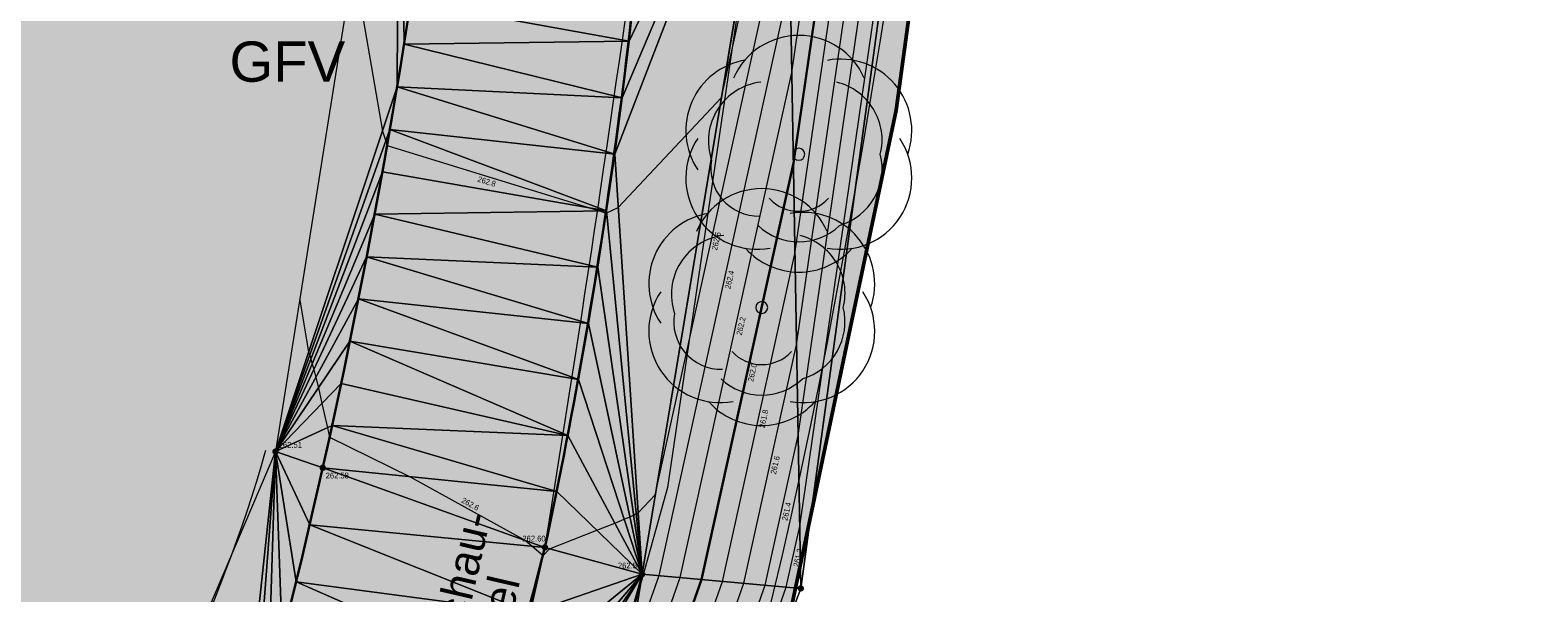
# Model space of a CAD drawing. Header units: millimetres. Extents: x 3402416 to 3403134, y 5267375 to 5268119.
# Tile 249 of 256: x 3402976 to 3403023, y 5267722 to 5267740. Entities that reach past the tile are written whole.
import ezdxf

# ---------------------------------------------------------------- set-up
doc = ezdxf.new("R2010")
doc.units = ezdxf.units.MM
doc.header["$MEASUREMENT"] = 0
doc.linetypes.add('100.5', pattern=[5.5, 3.9, -1.6])
for name, color, linetype, lineweight in [('_Detailtiefe M500', 8, 'Continuous', 25), ('_WBG Ideenteil + Pachtvertrag', 8, 'Continuous', 25), ('IVK_Baeume', 7, 'Continuous', 0), ('IVK_Boeschung', 7, 'Continuous', 0), ('IVK_Fahrbahnrand', 7, 'Continuous', 0), ('IVK_Gebaeudebezeichnung', 7, 'Continuous', 0), ('IVK_Naturschutzgebiet', 7, 'Continuous', 0), ('IVK_NSH_Hoehe Anschrieb Freiborderhoehung', 3, 'Continuous', 0), ('IVK_NSH_Hoehe Punkt Freiborderhoehung', 7, 'Continuous', 0), ('IVK_NSH_Modell Hoehenlinien Beschriftung', 1, 'Continuous', 0), ('IVK_NSH_Modell Umring Freiborderhoehung', 1, 'Continuous', 0), ('IVK_NSH_Modell Vermaschung Freiborderhoehung', 2, 'Continuous', 0), ('IVK_NSH_Topographie Boeschungskante', 1, 'Continuous', 0), ('IVK_NSH_Topographie Fahrbahnrand', 7, 'Continuous', 0), ('IVK_Rahmen Stempel', 7, 'Continuous', 0)]:
    doc.layers.add(name, color=color, linetype=linetype, lineweight=lineweight)
for name, color, linetype, lineweight, true_color in [('_WBG Realisierungsteil', 7, 'Continuous', 50, 0x9494ff), ('ALKIS_Tatsaechliche Nutzung beschr', 7, 'Continuous', 0, 0x7f7f7f), ('IVK_NSH_Modell Hoehenlinien 1 Meter', 7, 'Continuous', 0, 0xe6956a), ('IVK_NSH_Modell Hoehenlinien 20 Zentimeter', 7, 'Continuous', 0, 0xe6956a)]:
    doc.layers.add(name, color=color, linetype=linetype, lineweight=lineweight, true_color=true_color)
doc.styles.add('Arial', font='arial.ttf')
doc.styles.add('IVK_Modell Beschriftung Hoehenlinien', font='arial.ttf')
doc.styles.add('Style-arial', font='arial.ttf')
doc.styles.add('Tatsaechliche Nutzung', font='arial.ttf')

# ---------------------------------------------------------------- blocks, each defined once
blk = doc.blocks.new('BAUM0')
at = {"color": 0, "linetype": 'ByBlock', "lineweight": -2}
for centre, radius, start, end in [((-1.619082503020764e-07, 0.001967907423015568), 0.002953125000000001, 23.53450000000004, 156.4215000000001), ((-0.00172320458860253, 0.0009842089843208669), 0.002953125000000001, 99.35550000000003, 213.5755000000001), ((0.001722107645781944, 0.0009828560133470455), 0.002953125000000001, 340.4815000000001, 100.5805), ((-0.001280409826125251, 0.0005410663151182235), 0.002460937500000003, 96.85150000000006, 198.5915000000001), ((0.0009836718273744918, 0.0005893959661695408), 0.002460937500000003, 346.0395, 76.17650000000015), ((-0.001723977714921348, -0.0009845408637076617), 0.002953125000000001, 146.3535000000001, 280.5785), ((0.00172133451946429, -0.000985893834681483), 0.002953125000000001, 259.3765000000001, 33.60150000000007), ((-9.350345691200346e-07, -8.424251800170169e-07), 0.0002460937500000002, 89.98250000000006, 179.9725000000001), ((-9.350345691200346e-07, -8.424251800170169e-07), 0.0002460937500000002, 359.9825000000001, 89.97250000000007), ((-0.00167460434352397, -0.0005908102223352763), 0.001968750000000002, 169.8805000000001, 271.4385000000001), ((-9.350345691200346e-07, -8.424251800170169e-07), 0.0002460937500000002, 179.9825, 269.9725), ((-9.350345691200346e-07, -8.424251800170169e-07), 0.0002460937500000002, 269.9825, 359.9725), ((0.0009832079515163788, -0.0005918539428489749), 0.002460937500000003, 286.3925000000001, 13.90850000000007), ((-1.205628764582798e-06, -0.000689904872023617), 0.001673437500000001, 222.6455000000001, 317.3095000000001), ((-1.391179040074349e-06, -0.001162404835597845), 0.002460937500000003, 226.8205000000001, 313.1345000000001), ((-1.692698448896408e-06, -0.001930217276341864), 0.002953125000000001, 221.6755000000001, 318.2795000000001)]:
    blk.add_arc(centre, radius, start, end, dxfattribs=at)

msp = doc.modelspace()

# ---------------------------------------------------------------- hatches: boundary and pattern name
at = {"layer": '_Detailtiefe M500', "linetype": 'Continuous', "lineweight": 13, "transparency": 33554483}
h = msp.add_hatch(color=140, dxfattribs=at)
h.dxf.hatch_style = 1
h.paths.add_polyline_path([(3402991.710000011, 5267846.959999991), (3402974.164736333, 5267921.172880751), (3402970.833647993, 5267929.905829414), (3402966.125105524, 5267938.095891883), (3402962.962486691, 5267942.42997026), (3402957.609186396, 5267949.641042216), (3402947.360000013, 5267962.650000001), (3402939.807761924, 5267958.280785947), (3402940.650000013, 5267953.63), (3402941.220000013, 5267941.910000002), (3402941.790000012, 5267930.190000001), (3402941.545000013, 5267919.145), (3402940.618403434, 5267897.121720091), (3402939.519568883, 5267886.350966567), (3402937.99388517, 5267875.64707654), (3402933.952435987, 5267857.287685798), (3402924.269771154, 5267830.290976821), (3402912.706076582, 5267807.601485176), (3402888.950021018, 5267776.442785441), (3402888.948658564, 5267776.443823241), (3402875.125951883, 5267762.81324892), (3402871.303601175, 5267759.549040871), (3402874.240000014, 5267754.230000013), (3402881.448998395, 5267745.796572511), (3402884.489868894, 5267742.976403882), (3402888.665899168, 5267735.368496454), (3402918.068673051, 5267682.898899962), (3402910.718583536, 5267678.806468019), (3402947.598988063, 5267612.992951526), (3402954.376386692, 5267622.159368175), (3402960.809480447, 5267631.963964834), (3402966.189463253, 5267641.215743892), (3402971.088693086, 5267650.737576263), (3402974.884999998, 5267659.6), (3402977.896151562, 5267666.629987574), (3402983.519182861, 5267677.451653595), (3402987.072116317, 5267688.518937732), (3402989.662394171, 5267695.872167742), (3402996.630000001, 5267712.759999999), (3402998.880000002, 5267719.659999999), (3403002.590000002, 5267737.299999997), (3403004.045000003, 5267747.989999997), (3403005.500000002, 5267758.679999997), (3403006.260000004, 5267780.779999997), (3403008.055000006, 5267823.754999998), (3402996.641037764, 5267827.147988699)])
at = {"layer": '_WBG Ideenteil + Pachtvertrag', "linetype": 'Continuous', "lineweight": 13, "transparency": 33554483}
h = msp.add_hatch(color=10, dxfattribs=at)
h.dxf.hatch_style = 1
h.paths.add_polyline_path([(3403020.16245001, 5267924.387769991), (3402974.164736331, 5267921.172880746), (3402970.833647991, 5267929.905829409), (3402966.125105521, 5267938.095891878), (3402962.962486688, 5267942.429970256), (3402957.609186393, 5267949.641042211), (3402947.360000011, 5267962.649999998), (3402939.807761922, 5267958.280785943), (3402940.650000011, 5267953.629999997), (3402941.220000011, 5267941.909999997), (3402941.790000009, 5267930.189999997), (3402941.545000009, 5267919.144999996), (3402940.618403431, 5267897.121720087), (3402939.51956888, 5267886.350966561), (3402937.993885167, 5267875.647076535), (3402933.952435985, 5267857.287685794), (3402924.269771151, 5267830.290976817), (3402912.70607658, 5267807.601485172), (3402888.950021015, 5267776.442785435), (3402888.948658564, 5267776.443823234), (3402875.125951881, 5267762.813248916), (3402817.856936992, 5267713.906700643), (3402814.792997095, 5267708.813060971), (3402749.530083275, 5267659.038497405), (3402740.540000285, 5267652.664999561), (3402743.030533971, 5267648.819175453), (3402726.539999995, 5267638.140000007), (3402711.869999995, 5267630.760000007), (3402634.269999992, 5267587.490000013), (3402621.469999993, 5267580.910000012), (3402607.519999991, 5267574.990000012), (3402612.549999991, 5267567.780000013), (3402597.743393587, 5267552.391029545), (3402630.485999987, 5267520.887500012), (3402683.348999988, 5267542.27000001), (3402692.954999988, 5267547.52500001), (3402703.979999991, 5267553.56000001), (3402743.097287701, 5267575.542575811), (3402746.601055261, 5267577.473139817), (3402753.342323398, 5267580.872757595), (3402757.657494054, 5267582.852254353), (3402762.378373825, 5267584.4516378), (3402767.186860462, 5267585.764340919), (3402772.29990408, 5267586.82701157), (3402777.468214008, 5267587.565390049), (3402782.590309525, 5267588.115923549), (3402787.738347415, 5267587.940988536), (3402794.98364584, 5267586.421840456), (3402794.339154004, 5267584.752635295), (3402798.108716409, 5267583.568148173), (3402799.256490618, 5267582.521750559), (3402802.297060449, 5267580.638326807), (3402804.958647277, 5267578.374340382), (3402807.449328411, 5267575.693806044), (3402813.836844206, 5267564.974516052), (3402824.334100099, 5267559.186056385), (3402831.545665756, 5267563.247558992), (3402850.736040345, 5267528.656213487), (3402857.046140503, 5267532.175631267), (3402875.097029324, 5267542.718187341), (3402879.431665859, 5267545.49590129), (3402884.47041499, 5267548.760394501), (3402887.619999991, 5267550.840000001), (3402890.11999999, 5267552.705000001), (3402892.61999999, 5267554.57), (3402896.49999999, 5267557.725), (3402900.37999999, 5267560.88), (3402903.42499999, 5267563.53), (3402911.319999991, 5267570.839999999), (3402925.41999999, 5267583.349999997), (3402926.029999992, 5267588.41), (3402935.719999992, 5267598.939999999), (3402939.889216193, 5267603.53054421), (3402947.511956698, 5267612.875241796), (3402954.37638669, 5267622.159368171), (3402960.809480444, 5267631.963964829), (3402966.189463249, 5267641.215743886), (3402971.088693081, 5267650.737576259), (3402974.884999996, 5267659.599999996), (3402977.896151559, 5267666.629987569), (3402983.519182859, 5267677.451653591), (3402987.072116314, 5267688.518937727), (3402989.662394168, 5267695.872167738), (3402996.629999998, 5267712.759999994), (3402998.879999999, 5267719.659999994), (3403002.589999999, 5267737.299999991), (3403004.045, 5267747.989999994), (3403005.500000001, 5267758.679999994), (3403006.260000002, 5267780.779999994), (3403008.055000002, 5267823.754999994), (3403009.280000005, 5267856.419999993), (3403009.069347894, 5267863.169206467), (3403007.636931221, 5267873.430262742)])
h.paths.add_polyline_path([(3402831.684338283, 5267692.713495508), (3402826.570000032, 5267697.970000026), (3402826.570000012, 5267697.970000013), (3402822.855003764, 5267702.231002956), (3402821.219958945, 5267700.910050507), (3402817.300075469, 5267705.730194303), (3402868.070000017, 5267748.980000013), (3402874.240000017, 5267754.230000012), (3402879.480000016, 5267748.100000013), (3402881.455003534, 5267745.791003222), (3402884.489868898, 5267742.976403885), (3402858.850000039, 5267715.330000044, -0.01115934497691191), (3402852.943002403, 5267709.527597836, -0.01177327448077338), (3402846.747222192, 5267703.982851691, -0.0127692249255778), (3402839.04620584, 5267697.938380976, -0.01175673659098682)], flags=16)
h.paths.add_polyline_path([(3402833.136433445, 5267693.592305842), (3402864.347414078, 5267722.274868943), (3402861.408584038, 5267725.472761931), (3402830.197603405, 5267696.79019883)], flags=24)
at = {"layer": 'IVK_NSH_Hoehe Punkt Freiborderhoehung', "linetype": 'Continuous', "lineweight": 13}
h = msp.add_hatch(color=3, dxfattribs=at)
edge = h.paths.add_edge_path(flags=0)
edge.add_arc((3402983.328000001, 5267726.695), 0.1, 0, 360)
h = msp.add_hatch(color=3, dxfattribs=at)
edge = h.paths.add_edge_path(flags=0)
edge.add_arc((3402984.794000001, 5267726.193000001), 0.1, 0, 360)
h = msp.add_hatch(color=3, dxfattribs=at)
edge = h.paths.add_edge_path(flags=0)
edge.add_arc((3402991.69, 5267723.721000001), 0.1, 0, 360)
h = msp.add_hatch(color=3, dxfattribs=at)
edge = h.paths.add_edge_path(flags=0)
edge.add_arc((3402994.705, 5267722.891000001), 0.1, 0, 360)
h = msp.add_hatch(color=3, dxfattribs=at)
edge = h.paths.add_edge_path(flags=0)
edge.add_arc((3402999.63, 5267722.447), 0.1, 0, 360)

# ---------------------------------------------------------------- linework, layer by layer
at = {"layer": '_Detailtiefe M500', "color": 140, "linetype": 'Continuous', "lineweight": 13, "transparency": 33554687}
msp.add_lwpolyline([(3402974.884999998, 5267659.6), (3402977.896151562, 5267666.629987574), (3402983.519182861, 5267677.451653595), (3402987.072116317, 5267688.518937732), (3402989.662394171, 5267695.872167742), (3402996.630000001, 5267712.759999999), (3402998.880000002, 5267719.659999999), (3403002.590000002, 5267737.299999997), (3403004.045000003, 5267747.989999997), (3403005.500000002, 5267758.679999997), (3403006.260000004, 5267780.779999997), (3403008.055000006, 5267823.754999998), (3402996.641037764, 5267827.147988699), (3402991.710000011, 5267846.959999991), (3402974.164736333, 5267921.172880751)], dxfattribs=at)
at = {"layer": '_WBG Ideenteil + Pachtvertrag', "color": 10, "linetype": 'Continuous', "lineweight": 50, "transparency": 33554687}
msp.add_lwpolyline([(3403009.069347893, 5267863.169206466), (3403009.280000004, 5267856.419999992), (3403008.055000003, 5267823.754999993), (3403008.055000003, 5267823.754999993), (3403006.260000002, 5267780.779999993), (3403005.5, 5267758.679999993), (3403004.044999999, 5267747.989999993), (3403002.589999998, 5267737.299999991), (3402998.879999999, 5267719.659999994), (3402996.629999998, 5267712.759999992), (3402989.662394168, 5267695.872167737), (3402987.072116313, 5267688.518937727), (3402983.519182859, 5267677.45165359), (3402977.896151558, 5267666.629987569), (3402974.884999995, 5267659.599999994)], dxfattribs=at)
at = {"layer": '_WBG Realisierungsteil', "color": 168, "lineweight": 50, "transparency": 33554687}
msp.add_lwpolyline([(3403009.069347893, 5267863.169206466), (3403009.280000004, 5267856.419999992), (3403008.055000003, 5267823.754999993), (3403008.055000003, 5267823.754999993), (3403006.260000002, 5267780.779999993), (3403005.5, 5267758.679999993), (3403004.044999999, 5267747.989999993), (3403002.589999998, 5267737.299999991), (3402998.879999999, 5267719.659999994), (3402996.629999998, 5267712.759999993), (3402989.662394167, 5267695.872167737), (3402987.072116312, 5267688.518937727), (3402983.519182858, 5267677.45165359), (3402977.896151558, 5267666.629987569), (3402974.884999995, 5267659.599999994)], dxfattribs=at)
at = {"layer": 'IVK_Boeschung', "color": 7, "linetype": 'Continuous', "lineweight": 13, "flags": 128}
msp.add_lwpolyline([(3402926.061521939, 5267588.482043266), (3402931.148, 5267593.163000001), (3402953.577000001, 5267621.061, 0.0572530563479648), (3402973.541000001, 5267656.946), (3402978.680000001, 5267668.46), (3402978.77, 5267668.64), (3402984.157000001, 5267681.313999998), (3402990.96, 5267699.646000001), (3402999.63, 5267722.447), (3403006.127, 5267770.161), (3403007.358999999, 5267813.885999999), (3403008.555000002, 5267857.094, -0.0227738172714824), (3403007.490999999, 5267887.112)], format="xyb", dxfattribs=at)
msp.add_lwpolyline([(3402924.389, 5267590.27), (3402929.115000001, 5267594.778), (3402942.328000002, 5267610.487), (3402952.158, 5267622.722), (3402960.868, 5267637.68), (3402963.867, 5267644.518), (3402971.307, 5267657.898), (3402974.776, 5267664.129000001), (3402982.194000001, 5267681.962), (3402988.423000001, 5267700.482999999), (3402994.705000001, 5267722.891), (3402999.155, 5267749.658999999), (3402999.146000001, 5267769.856000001), (3402999.161000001, 5267793.278000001), (3402999.476999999, 5267812.698999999), (3402998.96, 5267835.502999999), (3402998.825000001, 5267855.250000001), (3402998.997000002, 5267877.198000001)], dxfattribs=at)
at = {"layer": 'IVK_Fahrbahnrand', "color": 7, "linetype": 'Continuous', "lineweight": 30}
for centre, radius, start, end in [((3402824.220789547, 5267759.448054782), 171.2377262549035, 347.9573299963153, 356.8391053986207), ((3402648.638701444, 5267813.571393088), 354.62273838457, 338.4647923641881, 345.323040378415)]:
    msp.add_arc(centre, radius, start, end, dxfattribs=at)
at = {"layer": 'IVK_Fahrbahnrand', "color": 7, "linetype": 'Continuous', "lineweight": 30, "extrusion": (0, 0, -1)}
msp.add_arc((-3402772.066811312, 5267773.853777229), 218.0009323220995, 187.3489095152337, 199.7912275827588, dxfattribs=at)
at = {"layer": 'IVK_Naturschutzgebiet', "color": 254, "linetype": 'Continuous', "lineweight": 13, "ltscale": 4, "true_color": 0xcccccc, "flags": 128}
msp.add_lwpolyline([(3402998.230244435, 5267879.647150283), (3402998.48, 5267856.3), (3402999.02, 5267806.31), (3402998.450000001, 5267776.42), (3402999.23, 5267761.57), (3402998.13, 5267743.53), (3402995.490000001, 5267725.58), (3402990.55, 5267707.83), (3402984.620000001, 5267689.4), (3402978.27, 5267674)], dxfattribs=at)
at = {"layer": 'IVK_NSH_Modell Hoehenlinien 1 Meter', "color": 32, "linetype": 'Continuous', "lineweight": 30, "true_color": 0xcd6000, "elevation": 262, "flags": 128}
msp.add_lwpolyline([(3402974.686000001, 5267665.449), (3402976.909, 5267669.256), (3402982.472000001, 5267681.87), (3402987.018000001, 5267694.168), (3402989.216, 5267700.221), (3402993.099, 5267712.924), (3402996.547, 5267722.725), (3402999.4, 5267735.651), (3403003.124, 5267761.331), (3403003.817, 5267770.06), (3403004.304, 5267776.212), (3403004.868, 5267807.623), (3403005.204, 5267813.561), (3403005.389, 5267818.956), (3403006.565, 5267852.615), (3403006.693, 5267856.741), (3403006.907000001, 5267860.56)], dxfattribs=at)
at = {"layer": 'IVK_NSH_Modell Hoehenlinien 20 Zentimeter', "color": 32, "linetype": 'Continuous', "lineweight": 13, "true_color": 0xcd6000, "flags": 128}
for points, elevation in [([(3402985.744, 5267741.867000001), (3402986.645, 5267736.648), (3402986.749000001, 5267736.335), (3402986.790000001, 5267736.2), (3402993.069000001, 5267734.268), (3402993.381000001, 5267734.171), (3402993.591, 5267734.096), (3402993.611, 5267734.105000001), (3402993.963, 5267734.279), (3402997.166000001, 5267737.694), (3402999.203000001, 5267746.925), (3402999.930000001, 5267751.937), (3403001.36, 5267769.953000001), (3403002.364000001, 5267782.649), (3403002.715, 5267802.212), (3403003.342000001, 5267813.281000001), (3403003.687, 5267823.337), (3403004.551, 5267848.085), (3403004.809, 5267856.384), (3403005.241, 5267864.066000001), (3403004.445000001, 5267883.556), (3403004.979000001, 5267889.087), (3403005.586000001, 5267890.805000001)], 262.8), ([(3402994.246000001, 5267720.043), (3402995.231000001, 5267722.844), (3402999.301, 5267741.288000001), (3403001.527, 5267756.634), (3403002.589000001, 5267770.006), (3403003.334, 5267779.430000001), (3403003.791000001, 5267804.918), (3403004.273000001, 5267813.421), (3403004.538000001, 5267821.146000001), (3403005.558000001, 5267850.350000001), (3403005.751000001, 5267856.563), (3403006.074, 5267862.313)], 262.4), ([(3402974.297, 5267671.186000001), (3402977.781, 5267677.156000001), (3402978.931, 5267679.281000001), (3402979.868, 5267681.058), (3402980.639, 5267682.568), (3402981.621000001, 5267684.487000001), (3402982.34, 5267685.980000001), (3402984.575000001, 5267689.041), (3402987.847000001, 5267697.894), (3402988.748000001, 5267700.376), (3402993.673, 5267716.483), (3402995.889, 5267722.784), (3402999.350000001, 5267738.470000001), (3403002.326, 5267758.982), (3403003.203000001, 5267770.033), (3403003.819000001, 5267777.821000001), (3403004.329, 5267806.27), (3403004.739000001, 5267813.491000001), (3403004.964000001, 5267820.051), (3403006.061000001, 5267851.482), (3403006.222000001, 5267856.652000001), (3403006.490000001, 5267861.436000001)], 262.2), ([(3402974.515000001, 5267662.614), (3402977.019, 5267668.238), (3402982.961000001, 5267681.709), (3402986.188000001, 5267690.442), (3402989.683000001, 5267700.067), (3402992.526000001, 5267709.364), (3402997.205000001, 5267722.666), (3402999.449, 5267732.833000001), (3403003.923, 5267763.679), (3403004.432, 5267770.087), (3403004.789, 5267774.603), (3403005.406, 5267808.976), (3403005.67, 5267813.631), (3403005.815, 5267817.861), (3403007.068, 5267853.747000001), (3403007.164, 5267856.83), (3403007.324, 5267859.684)], 261.8), ([(3402974.177000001, 5267660.646000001), (3402979.933000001, 5267673.575), (3402983.449, 5267681.548000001), (3402985.359000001, 5267686.716), (3402990.151000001, 5267699.913000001), (3402991.952000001, 5267705.804), (3402997.863, 5267722.606000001), (3402999.498000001, 5267730.015000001), (3403004.721, 5267766.028), (3403005.046000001, 5267770.114), (3403005.274000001, 5267772.993000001), (3403005.944000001, 5267810.328000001), (3403006.135, 5267813.702), (3403006.240000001, 5267816.766), (3403007.571, 5267854.88), (3403007.634000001, 5267856.92), (3403007.740000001, 5267858.807)], 261.6), ([(3402973.839000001, 5267658.678), (3402982.846, 5267678.912), (3402983.937, 5267681.387), (3402984.53, 5267682.991000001), (3402990.619, 5267699.759), (3402991.379000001, 5267702.245), (3402998.521000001, 5267722.547), (3402999.547, 5267727.196000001), (3403005.52, 5267768.376), (3403005.660000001, 5267770.141), (3403005.758, 5267771.384), (3403006.482000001, 5267811.681), (3403006.600000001, 5267813.772), (3403006.665000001, 5267815.671), (3403008.074, 5267856.012), (3403008.105, 5267857.009), (3403008.157000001, 5267857.931)], 261.4), ([(3402993.411, 5267706.092), (3402999.179, 5267722.488), (3402999.596, 5267724.378), (3403004.441000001, 5267757.781000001)], 261.2), ([(3402984.078000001, 5267731.404), (3402984.357000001, 5267729.784), (3402984.390000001, 5267729.687), (3402984.426, 5267729.569), (3402984.468, 5267729.424000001), (3402984.518000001, 5267729.241000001), (3402984.580000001, 5267729), (3402984.660000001, 5267728.672), (3402984.77, 5267728.194), (3402984.94, 5267727.435), (3402985.003, 5267727.140000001), (3402987.505, 5267725.917), (3402991.09, 5267723.936000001), (3402991.295, 5267723.759), (3402991.633, 5267723.469), (3402991.834, 5267723.681), (3402993.297, 5267724.253), (3402993.857000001, 5267724.476), (3402994.149000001, 5267724.596), (3402994.325000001, 5267724.671), (3402994.441000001, 5267724.722), (3402994.523000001, 5267724.760000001), (3402994.581, 5267724.789), (3402995.115000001, 5267725.358), (3402999.252, 5267744.107)], 262.6)]:
    msp.add_lwpolyline(points, dxfattribs=dict(at, elevation=elevation))
at = {"layer": 'IVK_NSH_Modell Umring Freiborderhoehung', "color": 6, "linetype": '100.5', "ltscale": 10, "true_color": 0xe202f2}
msp.add_open_spline([(3402973.402, 5267889.37, 266.63), (3402971.259000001, 5267898.655, 266.884), (3402973.221, 5267899.259, 266.92), (3402979.065, 5267899.964, 266.983), (3402987.632000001, 5267901.332, 266.645), (3402996.574, 5267901.247, 267.164), (3402999.854, 5267900.751, 267.116), (3403001.073, 5267899.555, 266.771), (3403007.491, 5267887.112, 261.1240000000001), (3403008.555000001, 5267857.094, 261.209), (3403007.359000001, 5267813.886, 261.074), (3403006.127, 5267770.161, 261.248), (3402999.63, 5267722.447, 261.063), (3402990.96, 5267699.646, 261.254), (3402984.157000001, 5267681.314, 261.31), (3402973.541000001, 5267656.946, 261.224), (3402953.577000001, 5267621.061, 261.098), (3402931.148000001, 5267593.163, 261.279), (3402926.345000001, 5267588.179, 261.563), (3402925.493, 5267583.399, 261.5110000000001), (3402911.549000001, 5267570.877, 261.576), (3402911.412, 5267570.875, 261.58), (3402911.339000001, 5267570.85, 262.251), (3402902.615000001, 5267562.888, 262.266), (3402892.302000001, 5267554.41, 262.276), (3402881.339000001, 5267546.676, 262.302), (3402874.151000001, 5267542.111, 262.268), (3402866.574, 5267537.704, 262.28), (3402866.402, 5267538.022, 262.27), (3402865.737000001, 5267539.264, 262.279), (3402868.892, 5267541.002, 262.274), (3402868.752, 5267541.251, 262.276), (3402868.744, 5267541.273, 262.225), (3402864.707, 5267548.554, 262.213), (3402862.826, 5267549.046, 262.204), (3402861.239000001, 5267548.161, 262.217), (3402861.219000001, 5267548.172, 262.174), (3402860.109000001, 5267550.144, 262.171), (3402860.127, 5267550.151, 262.401), (3402859.981000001, 5267550.413, 262.4), (3402859.545, 5267550.177, 262.402), (3402857.42, 5267547.064, 262.409), (3402861.361, 5267539.982, 262.423), (3402857.268000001, 5267537.712, 262.414), (3402857.595000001, 5267537.1, 262.401), (3402855.077000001, 5267535.648, 262.413), (3402855.391, 5267535.133, 262.415), (3402847.117000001, 5267530.472, 262.423), (3402844.698, 5267529.084, 262.42), (3402844.686000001, 5267529.154, 262.243), (3402841.189, 5267535.306, 262.197), (3402834.324, 5267531.517, 262.1960000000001), (3402825.188000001, 5267526.398, 262.199), (3402816.640000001, 5267521.633, 262.187), (3402807.825000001, 5267516.664, 262.189), (3402799.117000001, 5267511.766, 262.187), (3402790.161, 5267506.762, 262.187), (3402785.002, 5267503.849, 262.181), (3402780.631000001, 5267501.338, 262.252), (3402779.518000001, 5267503.255, 262.252), (3402779.51, 5267503.225, 261.302), (3402771.145, 5267498.561, 261.306), (3402762.032000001, 5267493.996, 261.293), (3402753.326, 5267489.085, 261.279), (3402744.624, 5267484.192, 261.304), (3402737.594000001, 5267477.268, 261.295), (3402739.756000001, 5267473.33, 261.2970000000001), (3402739.329, 5267473.086, 261.293), (3402740.745000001, 5267471.036, 261.302), (3402742.522, 5267468.178, 261.301), (3402737.854, 5267465.502, 261.276), (3402736.075000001, 5267464.499, 261.3090000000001), (3402734.307, 5267463.533, 261.292), (3402734.274000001, 5267463.516, 262.291), (3402732.350000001, 5267462.487, 262.274), (3402724.718, 5267458.614, 262.463), (3402722.217000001, 5267454.994, 262.478), (3402722.175, 5267455, 262.6070000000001), (3402720.67, 5267453.302, 262.568), (3402719.337, 5267455.763, 262.5710000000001), (3402719.314, 5267455.757, 262.497), (3402715.054, 5267453.445, 262.491), (3402712.311000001, 5267452.143, 258.2440000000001), (3402707.951, 5267450.18, 258.263), (3402703.588, 5267448.754, 258.252), (3402699.675, 5267457.066, 258.28), (3402695.118, 5267469.736, 258.679), (3402692.195, 5267479.923, 258.969), (3402702.031, 5267485.048, 259.195), (3402707.857, 5267488.496, 259.373), (3402715.117000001, 5267492.487, 259.098), (3402719.239000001, 5267494.954, 259.258), (3402721.036, 5267494.67, 259.279), (3402723.049000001, 5267491.187, 262.242), (3402725.561000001, 5267486.822, 262.264), (3402729.362000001, 5267488.733, 262.271), (3402737.009000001, 5267493.102, 262.276), (3402745.765000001, 5267498.005, 262.28), (3402754.496, 5267502.989, 262.292), (3402763.191000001, 5267507.689, 262.2730000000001), (3402771.922, 5267512.655, 262.276), (3402774.429, 5267514.204, 262.227), (3402783.438000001, 5267519.244, 262.226), (3402792.034, 5267524.084, 262.23), (3402800.847000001, 5267529.005, 262.2200000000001), (3402809.211000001, 5267533.706, 262.217), (3402818.25, 5267538.767, 262.216), (3402826.523000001, 5267543.492, 262.222), (3402838.805000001, 5267550.458, 262.215), (3402835.571, 5267556.173, 262.289), (3402836.864000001, 5267556.946, 262.342), (3402832.914, 5267564.026, 262.3330000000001), (3402828.391, 5267572.116, 262.301), (3402828.714000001, 5267572.295, 262.2970000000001), (3402828.751000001, 5267572.324, 262.218), (3402831.204, 5267573.654, 262.187), (3402830.856000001, 5267577.123, 262.171), (3402838.132000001, 5267575.061, 262.179), (3402857.727, 5267580.016, 262.296), (3402858.743, 5267586.148, 262.343), (3402856.571, 5267590.239, 262.325), (3402872.490000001, 5267592.439, 262.352), (3402877.389, 5267594.62, 262.202), (3402881.373000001, 5267600.75, 262.129), (3402885.875, 5267603.453, 262.135), (3402897.38, 5267602.371, 262.069), (3402906.697000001, 5267606.506, 262.0950000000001), (3402914.635, 5267612.832, 262.118), (3402919.801, 5267617.02, 262.213), (3402922.673, 5267622.771, 262.143), (3402927.52, 5267629.693, 262.2080000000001), (3402932.198, 5267635.327, 262.186), (3402941.376000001, 5267637.011, 262.09), (3402947.200000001, 5267645.566, 262.07), (3402949.802000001, 5267656.334, 262.328), (3402957.649000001, 5267672.321, 262.37), (3402963.36, 5267678.252, 262.337), (3402968.961000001, 5267685.849, 262.32), (3402968.435000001, 5267695.836, 262.336), (3402971.662, 5267699.315, 262.308), (3402983.328000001, 5267726.695, 262.51), (3402987.168000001, 5267750.814, 262.971), (3402988.274000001, 5267771.277, 263.412), (3402989.890000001, 5267792.909, 264.016), (3402990.532000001, 5267812.395, 264.397), (3402986.982, 5267832.181, 264.939), (3402981.541000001, 5267853.095, 265.631), (3402977.157000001, 5267872.138, 266.165), (3402973.402, 5267889.37, 266.63)], degree=1, dxfattribs=at)
at = {"layer": 'IVK_NSH_Topographie Boeschungskante', "color": 3, "linetype": 'Continuous', "lineweight": 13}
for p, q in [((3402999.155, 5267749.659, 262.9940000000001), (3402994.705000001, 5267722.891, 262.56)), ((3402994.705000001, 5267722.891, 262.56), (3402988.423, 5267700.483, 262.339))]:
    msp.add_line(p, q, dxfattribs=at)
msp.add_polyline3d([(3403007.491, 5267887.112, 261.1240000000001), (3403008.555, 5267857.093999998, 261.2090000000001), (3403007.359, 5267813.885999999, 261.0740000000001), (3403006.127, 5267770.160999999, 261.248), (3402999.629999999, 5267722.447, 261.063), (3402990.96, 5267699.646, 261.2540000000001), (3402984.157, 5267681.313999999, 261.3100000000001), (3402973.541000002, 5267656.946, 261.224), (3402953.577000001, 5267621.061000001, 261.0980000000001), (3402931.148, 5267593.163, 261.2790000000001), (3402926.345000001, 5267588.179, 261.563)], dxfattribs=at)
at = {"layer": 'IVK_NSH_Topographie Fahrbahnrand', "color": 7, "linetype": 'Continuous', "lineweight": 13, "extrusion": (0.1208764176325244, -0.04310354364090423, 0.9917313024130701)}
msp.add_arc((6104658.472439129, -1423867.24297672, 184543.3531220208), 216.2756495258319, 269.8342899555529, 282.3774333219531, dxfattribs=at)
at = {"layer": 'IVK_NSH_Topographie Fahrbahnrand', "color": 7, "linetype": 'Continuous', "lineweight": 13, "extrusion": (0.124733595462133, -0.03743952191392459, 0.9914836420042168)}
msp.add_arc((6023552.011086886, -1729260.102053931, 227506.6967199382), 796.2301666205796, 277.5262297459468, 279.0552086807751, dxfattribs=at)
at = {"layer": 'IVK_NSH_Topographie Fahrbahnrand', "color": 7, "linetype": 'Continuous', "lineweight": 13, "extrusion": (0.03843301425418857, -0.01960310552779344, 0.9990688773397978)}
msp.add_arc((6238697.001487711, -636997.7343975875, 27785.84161995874), 354.3158864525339, 275.4941849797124, 282.3585336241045, dxfattribs=at)
at = {"layer": 'IVK_Rahmen Stempel', "color": 7, "linetype": 'Continuous', "lineweight": 30}
msp.add_3dface([(3402461.796628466, 5267374.849302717), (3403134.296628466, 5267374.849302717), (3403134.296628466, 5268117.349302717), (3402461.796628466, 5268117.349302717)], dxfattribs=at)
msp.add_3dface([(3402461.796628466, 5267374.849302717), (3403134.296628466, 5267374.849302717), (3403134.296628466, 5268117.349302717), (3402461.796628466, 5268117.349302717)], dxfattribs=at)

# ---------------------------------------------------------------- block references
at = {"layer": 'IVK_Baeume', "color": 3, "linetype": 'Continuous', "lineweight": 13, "xscale": 749.9999999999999, "yscale": 749.9999999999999, "zscale": 100, "rotation": 359.9919}
for p in [(3402999.57, 5267735.93), (3402998.42, 5267731.17)]:
    msp.add_blockref('BAUM0', p, dxfattribs=at)

# ---------------------------------------------------------------- texts
at = {"layer": 'ALKIS_Tatsaechliche Nutzung beschr', "color": 7, "linetype": 'Continuous', "insert": (3402981.9, 5267738.796), "char_height": 1.25, "attachment_point": 4, "line_spacing_factor": 0.5, "style": 'Tatsaechliche Nutzung'}
msp.add_mtext('\\f@Arial Unicode MS|b0|i0|c00|p39;GFV', dxfattribs=at)
at = {"layer": 'IVK_Gebaeudebezeichnung', "color": 7, "linetype": 'Continuous', "lineweight": 30, "insert": (3402990.354988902, 5267720.169237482), "char_height": 0.9792960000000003, "attachment_point": 7, "rotation": 76.94031388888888, "line_spacing_factor": 0.8138270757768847, "style": 'Style-arial'}
msp.add_mtext('Schau-\\Ptafel\\P', dxfattribs=at)
at = {"layer": 'IVK_Naturschutzgebiet', "color": 7, "linetype": 'Continuous', "lineweight": 53, "style": 'Style-arial'}
msp.add_text('Naturschutzgebiet', height=3.499002, rotation=62.307, dxfattribs=at).set_placement((3403012.795, 5267690.988))
at = {"layer": 'IVK_NSH_Hoehe Anschrieb Freiborderhoehung', "color": 3, "linetype": 'Continuous', "char_height": 0.18, "attachment_point": 1, "line_spacing_factor": 0.69, "style": 'Arial'}
for s, insert in [('\\H1x;\\W0.9;262.51', (3402983.430000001, 5267726.992274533, 262.51)), ('\\H1x;\\W0.9;262.58', (3402984.885215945, 5267726.041475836, 262.579)), ('\\H1x;\\W0.9;262.60', (3402990.990408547, 5267724.084899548, 262.602)), ('\\H1x;\\W0.9;262.56', (3402993.956178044, 5267723.248613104, 262.56))]:
    msp.add_mtext(s, dxfattribs=dict(at, insert=insert))
at = {"layer": 'IVK_NSH_Modell Hoehenlinien Beschriftung', "color": 7, "linetype": 'Continuous', "line_spacing_factor": 0.69, "style": 'IVK_Modell Beschriftung Hoehenlinien'}
for s, insert, char_height, attachment_point, rotation in [('\\H1x;\\W0.9;262.8', (3402989.909, 5267735.167, 262.8), 0.175, 2, 342.9056944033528), ('\\H1x;\\W0.9;262.6', (3402996.921374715, 5267733.2507169, 262.6), 0.175, 2, 77.58922528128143), ('\\H1x;\\W0.9;262.4', (3402997.335, 5267732.051, 262.4), 0.175, 2, 77.58922528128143), ('\\H1x;\\W0.9;262.2', (3402997.688000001, 5267730.612, 262.2), 0.175, 2, 77.58922528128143), ('\\H1x;\\W0.9;262.0', (3402998.042, 5267729.173, 262), 0.175, 2, 77.58922528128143), ('\\H1x;\\W0.9;261.8', (3402998.395, 5267727.734, 261.8), 0.175, 2, 77.58922528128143), ('\\H1x;\\W0.9;261.6', (3402998.749, 5267726.295, 261.6), 0.175, 2, 77.58922528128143), ('\\H1x;\\W0.9;262.6', (3402989.332, 5267724.988, 262.6), 0.1749999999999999, 8, 331.0511383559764), ('\\H1x;\\W0.9;261.4', (3402999.103000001, 5267724.856, 261.4), 0.175, 2, 77.58922528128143), ('\\H1x;\\W0.9;261.2', (3402999.456, 5267723.418, 261.2), 0.175, 2, 77.58922528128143)]:
    msp.add_mtext(s, dxfattribs=dict(at, insert=insert, char_height=char_height, attachment_point=attachment_point, rotation=rotation))

# ---------------------------------------------------------------- meshes
at = {"layer": 'IVK_NSH_Modell Vermaschung Freiborderhoehung', "color": 2}
mesh = msp.add_polyface(dxfattribs=at)
corners = [(3402999.63, 5267722.447, 261.063), (3403006.127, 5267770.161, 261.248), (3402999.155, 5267749.659, 262.9940000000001), (3402994.825000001, 5267744.732, 263.001), (3402995.198, 5267750.006, 263.125), (3402988.277, 5267745.969, 263.014), (3402994.67, 5267742.967, 262.968), (3402988.706, 5267750.676, 263.088), (3402987.168000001, 5267750.814, 262.971), (3402988.102, 5267744.641, 262.985), (3402999.146000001, 5267769.856, 263.521), (3402996.505, 5267770.743, 263.609), (3402988.274000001, 5267771.277, 263.412), (3402990.261, 5267771.236, 263.59), (3402987.918000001, 5267743.315, 262.956), (3402987.726, 5267741.989, 262.927), (3402999.161, 5267793.278, 264.121), (3403007.359000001, 5267813.886, 261.074), (3402997.731000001, 5267792.323, 264.212), (3402989.890000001, 5267792.909, 264.016), (3402991.678, 5267792.695, 264.134), (3402992.386, 5267809.955, 264.426), (3402999.477, 5267812.698, 264.461), (3402998.121, 5267812.649, 264.627), (3402991.856000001, 5267815.563, 264.557), (3402997.971, 5267817.633, 264.757), (3402991.704, 5267817.134, 264.593), (3402997.865000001, 5267818.99, 264.79), (3402997.931, 5267819.219, 264.783), (3402991.992000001, 5267813.991, 264.521), (3402990.532000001, 5267812.395, 264.397), (3402991.48, 5267819.186, 264.644), (3402992.112000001, 5267812.417, 264.485), (3402997.891, 5267820.806, 264.8090000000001), (3402997.851, 5267822.392, 264.835), (3402991.229, 5267821.236, 264.6950000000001), (3402997.736, 5267820.345, 264.824)]
mesh.append_faces([[corners[k] for k in face] for face in [(0, 1, 2), (3, 4, 5), (3, 2, 4), (6, 2, 3), (5, 4, 7), (5, 7, 8), (9, 5, 8), (4, 2, 10), (10, 2, 1), (7, 4, 11), (10, 11, 4), (7, 12, 8), (11, 13, 7), (12, 7, 13), (14, 9, 8), (15, 14, 8), (10, 1, 16), (16, 1, 17), (10, 18, 11), (10, 16, 18), (11, 18, 13), (12, 13, 19), (20, 21, 13), (13, 21, 19), (13, 18, 20), (16, 17, 22), (16, 23, 18), (23, 16, 22), (24, 25, 26), (25, 27, 26), (23, 22, 25), (28, 25, 22), (29, 23, 25), (24, 29, 25), (27, 25, 28), (30, 24, 26), (26, 31, 30), (26, 27, 31), (20, 18, 21), (21, 18, 23), (19, 21, 30), (32, 21, 23), (21, 32, 30), (33, 28, 22), (34, 33, 22), (32, 23, 29), (30, 32, 29), (30, 29, 24), (30, 31, 35), (31, 27, 36)]], dxfattribs={"color": 2})
mesh = msp.add_polyface(dxfattribs=at)
corners = [(3402994.705000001, 5267722.891, 262.56), (3402999.63, 5267722.447, 261.063), (3402999.155, 5267749.659, 262.9940000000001), (3402993.856000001, 5267735.928, 262.835), (3402993.604, 5267734.175, 262.801), (3402993.333000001, 5267732.424, 262.768), (3402993.042, 5267730.676, 262.735), (3402992.733, 5267728.932, 262.702), (3402992.404000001, 5267727.191, 262.668), (3402984.794000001, 5267726.193, 262.579), (3402985.083000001, 5267727.501, 262.608), (3402983.328000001, 5267726.695, 262.51), (3402992.057, 5267725.454, 262.635), (3402987.103000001, 5267738.021, 262.84), (3402987.168000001, 5267750.814, 262.971), (3402986.878, 5267736.7, 262.811), (3402986.646000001, 5267735.382, 262.782), (3402986.406, 5267734.064, 262.753), (3402986.157000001, 5267732.748, 262.724), (3402985.901000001, 5267731.434, 262.695), (3402985.636, 5267730.121, 262.666), (3402985.363, 5267728.81, 262.637), (3402988.102, 5267744.641, 262.985), (3402994.825000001, 5267744.732, 263.001), (3402988.277, 5267745.969, 263.014), (3402994.67, 5267742.967, 262.968), (3402994.495000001, 5267741.204, 262.9340000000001), (3402994.301, 5267739.443, 262.901), (3402994.088, 5267737.685, 262.868), (3402987.527, 5267740.665, 262.8980000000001), (3402987.726, 5267741.989, 262.927), (3402987.319000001, 5267739.342, 262.8690000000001), (3402987.918000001, 5267743.315, 262.956)]
mesh.append_faces([[corners[k] for k in face] for face in [(0, 1, 2), (3, 0, 2), (0, 3, 4), (0, 4, 5), (6, 0, 5), (0, 6, 7), (8, 0, 7), (9, 10, 11), (9, 12, 10), (13, 14, 11), (15, 13, 11), (16, 15, 11), (17, 16, 11), (11, 18, 17), (19, 18, 11), (20, 19, 11), (21, 20, 11), (11, 10, 21), (22, 23, 24), (25, 23, 22), (2, 25, 26), (27, 2, 26), (28, 2, 27), (3, 2, 28), (29, 30, 14), (14, 31, 29), (13, 31, 14), (25, 22, 32), (26, 32, 30), (26, 25, 32), (29, 26, 30), (27, 29, 31), (27, 26, 29), (28, 31, 13), (31, 28, 27), (3, 13, 15), (13, 3, 28), (4, 15, 16), (4, 3, 15), (4, 16, 17), (18, 5, 17), (5, 4, 17), (19, 6, 18), (6, 5, 18), (20, 7, 19), (19, 7, 6), (8, 20, 21), (20, 8, 7), (8, 21, 10), (12, 8, 10)]], dxfattribs={"color": 2})
mesh = msp.add_polyface(dxfattribs=at)
corners = [(3402988.423, 5267700.483, 262.339), (3402990.96, 5267699.646, 261.254), (3402994.705000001, 5267722.891, 262.56), (3402999.63, 5267722.447, 261.063), (3402989.158, 5267713.645, 262.522), (3402988.574, 5267711.651, 262.505), (3402987.964000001, 5267709.664, 262.489), (3402987.329, 5267707.685, 262.473), (3402986.668000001, 5267705.715, 262.457), (3402971.662, 5267699.315, 262.308), (3402982.146000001, 5267715.619, 262.495), (3402983.328000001, 5267726.695, 262.51), (3402981.653, 5267713.871, 262.481), (3402981.146000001, 5267712.126, 262.467), (3402980.624, 5267710.385, 262.453), (3402980.088, 5267708.65, 262.439), (3402979.537, 5267706.918, 262.425), (3402978.972000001, 5267705.191, 262.411), (3402992.057, 5267725.454, 262.635), (3402991.69, 5267723.721, 262.602), (3402991.236, 5267721.693, 262.586), (3402992.404000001, 5267727.191, 262.668), (3402990.755, 5267719.671, 262.57), (3402990.249, 5267717.656, 262.554), (3402989.716, 5267715.647, 262.538), (3402984.389, 5267724.422, 262.565), (3402984.794000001, 5267726.193, 262.579), (3402983.970000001, 5267722.654, 262.551), (3402983.536, 5267720.89, 262.537), (3402983.087, 5267719.129, 262.5230000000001), (3402982.624, 5267717.372, 262.509), (3402985.982, 5267703.753, 262.441)]
mesh.append_faces([[corners[k] for k in face] for face in [(0, 1, 2), (3, 2, 1), (2, 4, 0), (4, 5, 0), (0, 5, 6), (7, 0, 6), (0, 7, 8), (9, 10, 11), (9, 12, 10), (9, 13, 12), (14, 13, 9), (15, 14, 9), (16, 15, 9), (17, 16, 9), (2, 18, 19), (2, 19, 20), (18, 2, 21), (22, 2, 20), (2, 22, 23), (2, 23, 24), (2, 24, 4), (25, 19, 26), (19, 18, 26), (25, 20, 19), (11, 25, 26), (27, 25, 11), (28, 27, 11), (29, 28, 11), (30, 29, 11), (10, 30, 11), (20, 25, 27), (28, 22, 27), (22, 20, 27), (29, 23, 28), (23, 22, 28), (30, 24, 29), (24, 23, 29), (10, 4, 30), (4, 24, 30), (12, 4, 10), (5, 12, 13), (5, 4, 12), (6, 13, 14), (6, 5, 13), (15, 7, 14), (7, 6, 14), (16, 8, 15), (8, 7, 15), (17, 31, 16), (16, 31, 8)]], dxfattribs={"color": 2})

doc.saveas('drawing.dxf')
